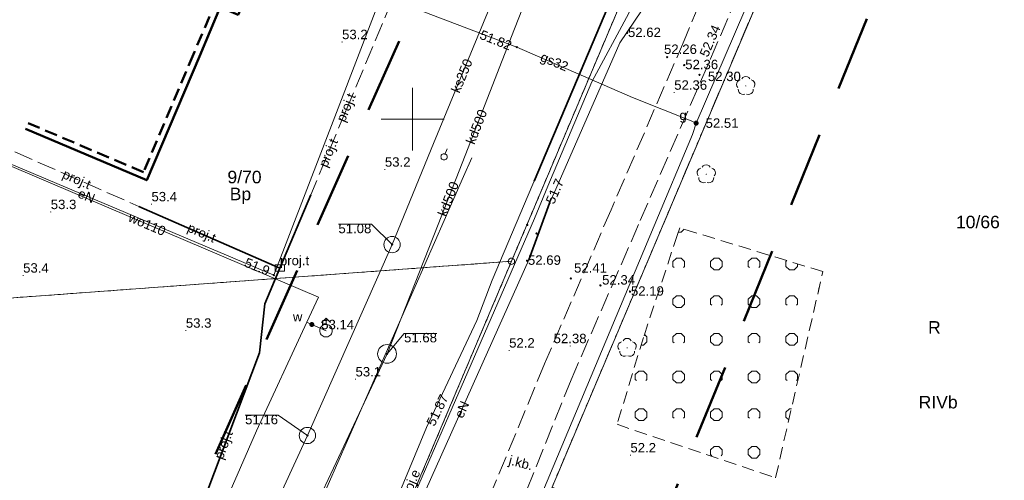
# Model space of a CAD drawing. Extents: x 5462052 to 5462554, y 5922477 to 5923179.
# Tile 37 of 42: x 5462219 to 5462297, y 5922971 to 5923008. Entities that reach past the tile are written whole.
import ezdxf
from ezdxf.enums import TextEntityAlignment as Align

# ---------------------------------------------------------------- set-up
doc = ezdxf.new("R2010")
doc.units = 0
doc.header["$PDMODE"] = 32
doc.header["$PDSIZE"] = 0.1
for name, pattern in [('PRZER1-1', [2, 1, -1]), ('PRZER2-1', [3, 2, -1]), ('PRZER3-1', [4, 3, -1]), ('PRZER3-2', [5, 3, -2])]:
    doc.linetypes.add(name, pattern=pattern)
doc.layers.get('0').update_dxf_attribs({"linetype": 'CONTINUOUS', "lineweight": 13})
doc.layers.add('!pomiar wys', color=7, linetype='CONTINUOUS')
for name, color, linetype, lineweight in [('EGDE', 7, 'CONTINUOUS', 18), ('EGDE_O', 7, 'CONTINUOUS', 18), ('EGPG', 7, 'CONTINUOUS', 18), ('GUPPRZ', 7, 'CONTINUOUS', 18), ('GUPPRZ_O', 7, 'CONTINUOUS', 18), ('OTBB', 7, 'CONTINUOUS', 50), ('OTKJ', 7, 'PRZER3-1', 18), ('OTKJ_O', 7, 'PRZER3-1', 18), ('OTRN', 7, 'CONTINUOUS', 13), ('OTRN_O', 7, 'CONTINUOUS', 13), ('OTRS', 7, 'CONTINUOUS', 13), ('OTRS_O', 7, 'CONTINUOUS', 13), ('OTZK', 7, 'PRZER2-1', 18), ('SULO', 7, 'CONTINUOUS', 35), ('SUPK', 7, 'CONTINUOUS', 18), ('SUPK_O', 7, 'CONTINUOUS', 18), ('SUPP', 7, 'PRZER1-1', 18), ('zakres', 5, 'PRZER3-2', 50)]:
    doc.layers.add(name, color=color, linetype=linetype, lineweight=lineweight)
for name, color, linetype, lineweight, true_color in [('EGKK', 7, 'PRZER3-1', 18, 0x24bc24), ('EGKK_O', 7, 'PRZER3-1', 18, 0x24bc24), ('EGUG', 7, 'PRZER1-1', 18, 0x008000), ('EGUG_O', 7, 'PRZER1-1', 18, 0x008000), ('OTZL', 7, 'CONTINUOUS', 18, 0x008000), ('SUEP', 1, 'CONTINUOUS', 18, 0xff0000), ('SUEP_O', 1, 'CONTINUOUS', 18, 0xff0000), ('SUGP', 7, 'CONTINUOUS', 18, 0xbfbf00), ('SUGP_O', 7, 'CONTINUOUS', 18, 0xbfbf00), ('SUGW', 7, 'CONTINUOUS', 18, 0xbfbf00), ('SUGW_O', 7, 'CONTINUOUS', 18, 0xbfbf00), ('SUKP', 7, 'CONTINUOUS', 18, 0x803300), ('SUKP_O', 7, 'CONTINUOUS', 18, 0x803300), ('SUTP', 7, 'CONTINUOUS', 18, 0xff9100), ('SUTP_O', 7, 'CONTINUOUS', 18, 0xff9100), ('SUWH', 5, 'CONTINUOUS', 18, 0x0000ff), ('SUWP', 5, 'CONTINUOUS', 18, 0x0000ff), ('SUWP_O', 5, 'CONTINUOUS', 18, 0x0000ff), ('SUWW', 5, 'CONTINUOUS', 18, 0x0000ff), ('SUWW_O', 5, 'CONTINUOUS', 18, 0x0000ff)]:
    doc.layers.add(name, color=color, linetype=linetype, lineweight=lineweight, true_color=true_color)
doc.styles.add('GEO-INFO', font='arial.ttf')
pattern_1 = [(0, (5460000, 5920000), (3, 3), [0.3827, -5.6173]), (0, (5460000, 5920000.924), (3, 3), [0.3827, -5.6173]), (90, (5459999.7294, 5920000.2706), (-3, 3), [0.3827, -5.6173]), (90, (5460000.6533, 5920000.2706), (-3, 3), [0.3827, -5.6173]), (45, (5460000.3827, 5920000), (-3, 3), [0.3826834, -3.8599573]), (45, (5459999.7294, 5920000.6533), (-3, 3), [0.3826834, -3.8599573]), (135, (5460000, 5920000), (-3, -3), [0.3826834, -3.8599573]), (135, (5460000.6533, 5920000.6533), (-3, -3), [0.3826834, -3.8599573]), (0, (5460003, 5920000.924), (3, 3), [0.3827, -5.6173]), (90, (5460002.7294, 5920000.2706), (-3, 3), [0.3827, -5.6173]), (90, (5460003.6533, 5920000.2706), (-3, 3), [0.3827, -5.6173]), (45, (5460003.567, 5920000.1836), (-3, 3), [0.123359, -4.1192816]), (45, (5460002.7294, 5920000.6533), (-3, 3), [0.3826834, -3.8599573]), (135, (5460002.817, 5920000.1836), (-3, -3), [0.123359, -4.1192816]), (135, (5460003.6533, 5920000.6533), (-3, -3), [0.3826834, -3.8599573])]

# ---------------------------------------------------------------- blocks, each defined once
blk = doc.blocks.new('EPPGS')
at = {"color": 0}
blk.add_lwpolyline([(0, 0.5), (0.154508, 0.475528), (0.293893, 0.404508), (0.404508, 0.293893), (0.475528, 0.154508), (0.5, 0), (0.475528, -0.154508), (0.404508, -0.293893), (0.293893, -0.404508), (0.154508, -0.475528), (0, -0.5), (-0.154508, -0.475528), (-0.293893, -0.404508), (-0.404508, -0.293893), (-0.475528, -0.154508), (-0.5, 0), (-0.475528, 0.154508), (-0.404508, 0.293893), (-0.293893, 0.404508), (-0.154508, 0.475528)], close=True, dxfattribs=at)
blk = doc.blocks.new('POINT')
at = {"color": 0}
blk.add_point((0, 0), dxfattribs=at)
blk = doc.blocks.new('SPDLP')
blk.add_hatch(color=0).paths.add_polyline_path([(0, -0.09), (0.027812, -0.085595), (0.052901, -0.072812), (0.072812, -0.052901), (0.085595, -0.027812), (0.09, 0), (0.085595, 0.027812), (0.072812, 0.052901), (0.052901, 0.072812), (0.027812, 0.085595), (0, 0.09), (-0.027812, 0.085595), (-0.052901, 0.072812), (-0.072812, 0.052901), (-0.085595, 0.027812), (-0.09, 0), (-0.085595, -0.027812), (-0.072812, -0.052901), (-0.052901, -0.072812), (-0.027812, -0.085595)])
at = {"color": 0}
for points in [[(-1.271938, -0.268652), (-1.40916, -0.048001), (-1.462858, 0.20623), (-1.426585, 0.463525), (-1.304695, 0.693003), (-1.11182, 0.867117), (-0.871109, 0.964971)], [(-0.648554, 1.126667), (-0.481106, 1.325358), (-0.255912, 1.454989), (0, 1.5), (0.255912, 1.454989), (0.481106, 1.325358), (0.648554, 1.126667)], [(0.871109, 0.964971), (1.11182, 0.867117), (1.304695, 0.693003), (1.426585, 0.463525), (1.462858, 0.20623), (1.40916, -0.048001), (1.271938, -0.268652)], [(-0.137547, -1.292703), (-0.389802, -1.355024), (-0.648184, -1.327532), (-0.881678, -1.213525), (-1.062258, -1.026689), (-1.168249, -0.78945), (-1.186929, -0.530282)], [(1.186929, -0.530282), (1.168249, -0.78945), (1.062258, -1.026689), (0.881678, -1.213525), (0.648184, -1.327532), (0.389802, -1.355024), (0.137547, -1.292703)]]:
    blk.add_lwpolyline(points, dxfattribs=at)
blk = doc.blocks.new('KOLO')
blk.add_hatch(color=0).paths.add_polyline_path([(-0.5, 0), (-0.482963, -0.12941), (-0.433013, -0.25), (-0.353553, -0.353553), (-0.25, -0.433013), (-0.12941, -0.482963), (0, -0.5), (0.12941, -0.482963), (0.25, -0.433013), (0.353553, -0.353553), (0.433013, -0.25), (0.482963, -0.12941), (0.5, 0), (0.482963, 0.12941), (0.433013, 0.25), (0.353553, 0.353553), (0.25, 0.433013), (0.12941, 0.482963), (0, 0.5), (-0.12941, 0.482963), (-0.25, 0.433013), (-0.353553, 0.353553), (-0.433013, 0.25), (-0.482963, 0.12941)])
blk = doc.blocks.new('OKRAG_PELNY')
at = {"color": 0}
blk.add_lwpolyline([(0, 0.5), (0.12941, 0.482963), (0.25, 0.433013), (0.353553, 0.353553), (0.433013, 0.25), (0.482963, 0.12941), (0.5, 0), (0.482963, -0.12941), (0.433013, -0.25), (0.353553, -0.353553), (0.25, -0.433013), (0.12941, -0.482963), (0, -0.5), (-0.12941, -0.482963), (-0.25, -0.433013), (-0.353553, -0.353553), (-0.433013, -0.25), (-0.482963, -0.12941), (-0.5, 0), (-0.482963, 0.12941), (-0.433013, 0.25), (-0.353553, 0.353553), (-0.25, 0.433013), (-0.12941, 0.482963)], close=True, dxfattribs=at)
blk = doc.blocks.new('PROSTOKAT1_5-1_PELNY')
at = {"color": 0}
blk.add_lwpolyline([(0.75, -0.5), (-0.75, -0.5), (-0.75, 0.5), (0.75, 0.5)], close=True, dxfattribs=at)
blk = doc.blocks.new('SUUS02')
at = {"color": 0}
for points in [[(-0.707107, 1.292893), (0, 2), (0.707107, 1.292893)], [(0, 1), (0, 2)]]:
    blk.add_lwpolyline(points, dxfattribs=at)
blk.add_lwpolyline([(0, 1), (0.173648, 0.984808), (0.34202, 0.939693), (0.5, 0.866025), (0.642788, 0.766044), (0.766044, 0.642788), (0.866025, 0.5), (0.939693, 0.34202), (0.984808, 0.173648), (1, 0), (0.984808, -0.173648), (0.939693, -0.34202), (0.866025, -0.5), (0.75575, -0.654861), (0.618159, -0.786053), (0.458227, -0.888835), (0.281733, -0.959493), (0.095056, -0.995472), (-0.095056, -0.995472), (-0.281733, -0.959493), (-0.458227, -0.888835), (-0.618159, -0.786053), (-0.75575, -0.654861), (-0.866025, -0.5), (-0.945001, -0.327068), (-0.989821, -0.142315), (-0.998867, 0.047582), (-0.971812, 0.235759), (-0.909632, 0.415415), (-0.814576, 0.580057), (-0.690079, 0.723734), (-0.540641, 0.841254), (-0.371662, 0.928368), (-0.189251, 0.981929)], close=True, dxfattribs=at)

msp = doc.modelspace()

# ---------------------------------------------------------------- hatches: boundary and pattern name
at = {"layer": 'OTZK', "linetype": 'Continuous'}
h = msp.add_hatch(dxfattribs=at)
h.set_pattern_fill('OTZK', color=256, scale=0.5, style=0)
h.set_pattern_definition(pattern_1)
h.paths.add_polyline_path([(5462271.27, 5922991.34), (5462268.38, 5922982.6), (5462266.28, 5922975.69), (5462278.9, 5922971.44), (5462282.67, 5922987.86)], flags=0)
h = msp.add_hatch(dxfattribs=at)
h.set_pattern_fill('OTZK', color=256, scale=0.5, style=0)
h.set_pattern_definition(pattern_1)
h.paths.add_polyline_path([(5462271.098, 5922990.819), (5462268.38, 5922982.6), (5462266.28, 5922975.69), (5462278.9, 5922971.44), (5462282.384, 5922986.615)], flags=0)

# ---------------------------------------------------------------- linework, layer by layer
at = {"linetype": 'Continuous', "flags": 128}
for points in [[(5462250, 5922997.5), (5462250, 5923002.5)], [(5462250, 5922997.5), (5462250, 5923002.5)], [(5462247.5, 5923000), (5462252.5, 5923000)], [(5462247.5, 5923000), (5462252.5, 5923000)]]:
    msp.add_lwpolyline(points, dxfattribs=at)
at = {"linetype": 'Continuous', "elevation": 100, "flags": 128}
msp.add_lwpolyline([(5462250, 5922997.5), (5462250, 5922998.676)], dxfattribs=at)
for p in [(5462267.073, 5923006.87, 52.62), (5462270.272, 5923004.94, 52.26), (5462271.633, 5923004.309, 52.36), (5462272.848, 5923003.527, 52.3), (5462259.126, 5922991.578), (5462259.865, 5922990.903), (5462259.109, 5922988.724, 52.69), (5462262.595, 5922987.314, 52.41), (5462264.952, 5922986.757, 52.34), (5462267.309, 5922986.263, 52.19)]:
    msp.add_point(p)
at = {"layer": 'EGDE', "linetype": 'Continuous', "elevation": 10.22}
for points in [[(5462336.802, 5923175.321), (5462314.2, 5923121.88), (5462308.89, 5923109.34), (5462306.37, 5923103.36), (5462278.25, 5923036.89), (5462276.56, 5923032.87), (5462260.451, 5922994.783)], [(5462260.451, 5922994.783), (5462276.56, 5923032.87), (5462258.31, 5923032.31), (5462258.81, 5923026.12), (5462250.83, 5923025.81), (5462247.64, 5923027.27), (5462247.23, 5923036.31), (5462278.25, 5923036.89), (5462306.37, 5923103.36), (5462301.76, 5923105.31), (5462304.29, 5923111.29), (5462308.89, 5923109.34), (5462314.2, 5923121.88), (5462270.192, 5923118.796)], [(5462269.821, 5922991.294), (5462286.56, 5923030.86)], [(5462328.083, 5923013.435), (5462286.56, 5923030.86), (5462269.821, 5922991.294)], [(5462260.451, 5922994.783), (5462257.87, 5922988.68), (5462236.33, 5922937.77), (5462226.35, 5922914.18), (5462222.41, 5922904.86), (5462218.2, 5922904.02), (5462198.69, 5922860.52), (5462195.01, 5922852.31), (5462186.42, 5922833.17), (5462106.7, 5922652.95), (5462122.31, 5922642.45), (5462125.42, 5922649.82), (5462149.64, 5922707.11), (5462153.14, 5922715.39), (5462179.54, 5922777.82), (5462231.34, 5922900.3), (5462234.45, 5922907.67), (5462261.1, 5922970.68), (5462269.821, 5922991.294)], [(5462257.87, 5922988.68), (5462260.451, 5922994.783)], [(5462269.821, 5922991.294), (5462261.1, 5922970.68), (5462298.81, 5922954.74), (5462302.31, 5922963.03), (5462306.92, 5922961.08), (5462312.916, 5922975.245)], [(5462236.33, 5922937.77), (5462257.87, 5922988.68), (5462212.766, 5922985.371)], [(5462212.766, 5922985.371), (5462257.87, 5922988.68)]]:
    msp.add_lwpolyline(points, dxfattribs=at)
at = {"layer": 'EGKK', "linetype": 'PRZER3-1', "ltscale": 0.5, "elevation": 10.06}
for points in [[(5462327.317, 5923011.567), (5462285.331, 5923027.963), (5462269.82, 5922991.295)], [(5462269.82, 5922991.295), (5462261.1, 5922970.68), (5462234.45, 5922907.67), (5462231.34, 5922900.3), (5462215.465, 5922862.769), (5462256.427, 5922844.637), (5462258.134, 5922842.003)]]:
    msp.add_lwpolyline(points, dxfattribs=at)
at = {"layer": 'EGUG', "linetype": 'PRZER1-1', "ltscale": 0.5, "elevation": 10.08}
for points in [[(5462336.803, 5923175.321), (5462314.2, 5923121.88), (5462308.89, 5923109.34), (5462306.37, 5923103.36), (5462278.25, 5923036.89), (5462276.56, 5923032.87), (5462260.451, 5922994.783)], [(5462269.82, 5922991.295), (5462285.331, 5923027.963), (5462286.56, 5923030.86), (5462321.898, 5923114.423), (5462347.146, 5923174.118)], [(5462260.451, 5922994.783), (5462276.56, 5923032.87), (5462258.31, 5923032.31), (5462258.81, 5923026.12), (5462250.83, 5923025.81), (5462247.64, 5923027.27), (5462247.23, 5923036.31), (5462278.25, 5923036.89), (5462306.37, 5923103.36), (5462301.76, 5923105.31), (5462304.29, 5923111.29), (5462308.89, 5923109.34), (5462314.2, 5923121.88), (5462270.192, 5923118.796)], [(5462327.317, 5923011.567), (5462285.331, 5923027.963), (5462269.82, 5922991.295)], [(5462260.451, 5922994.783), (5462257.87, 5922988.68), (5462236.33, 5922937.77), (5462226.35, 5922914.18), (5462222.41, 5922904.86), (5462218.2, 5922904.02), (5462198.69, 5922860.52), (5462195.01, 5922852.31), (5462186.42, 5922833.17), (5462158.1, 5922769.16), (5462106.7, 5922652.95), (5462067.71, 5922671.375)], [(5462257.87, 5922988.68), (5462260.451, 5922994.783)], [(5462179.54, 5922777.82), (5462215.465, 5922862.769), (5462231.34, 5922900.3), (5462234.45, 5922907.67), (5462261.1, 5922970.68), (5462269.82, 5922991.295)], [(5462269.82, 5922991.295), (5462261.1, 5922970.68), (5462234.45, 5922907.67), (5462231.34, 5922900.3), (5462215.465, 5922862.769), (5462256.427, 5922844.637), (5462258.134, 5922842.003)], [(5462160.491, 5922872.214), (5462167.46, 5922875.04), (5462169.35, 5922875.81), (5462169.72, 5922874.89), (5462172.05, 5922872.48), (5462198.69, 5922860.52), (5462218.2, 5922904.02), (5462222.41, 5922904.86), (5462226.35, 5922914.18), (5462236.33, 5922937.77), (5462257.87, 5922988.68), (5462212.766, 5922985.371)], [(5462212.766, 5922985.371), (5462257.87, 5922988.68)]]:
    msp.add_lwpolyline(points, dxfattribs=at)
at = {"layer": 'GUPPRZ_O', "linetype": 'Continuous', "elevation": 10.8, "flags": 128}
for points in [[(5462244.09, 5922991.628), (5462246.711, 5922991.628), (5462248.36, 5922990.01)], [(5462244.09, 5922991.628), (5462246.711, 5922991.628)], [(5462251.937, 5922982.932), (5462249.316, 5922982.932), (5462247.96, 5922981.3)], [(5462249.316, 5922982.932), (5462251.937, 5922982.932)], [(5462236.658, 5922976.407), (5462239.278, 5922976.407), (5462241.62, 5922974.8)], [(5462236.658, 5922976.407), (5462239.278, 5922976.407)]]:
    msp.add_lwpolyline(points, dxfattribs=at)
at = {"layer": 'OTBB', "linetype": 'PRZER2-1', "ltscale": 0.5, "elevation": 10.18}
for points in [[(5462230.581, 5923031.395), (5462241.684, 5923026.695), (5462235.555, 5923012.247), (5462236.974, 5923011.638), (5462235.836, 5923008.974), (5462234.415, 5923009.575), (5462232.548, 5923005.175)], [(5462232.548, 5923005.175), (5462228.565, 5922995.786), (5462219.379, 5922999.686)]]:
    msp.add_lwpolyline(points, dxfattribs=at)
at = {"layer": 'OTBB', "linetype": 'Continuous', "elevation": 10.18}
for points in [[(5462230.787, 5923031.85), (5462242.34, 5923026.96), (5462236.21, 5923012.51), (5462237.63, 5923011.9), (5462236.1, 5923008.32), (5462234.68, 5923008.92), (5462233.017, 5923005)], [(5462233.017, 5923005), (5462228.83, 5922995.13), (5462219.169, 5922999.232)]]:
    msp.add_lwpolyline(points, dxfattribs=at)
at = {"layer": 'OTKJ', "linetype": 'PRZER3-1', "ltscale": 0.5, "elevation": 10.18}
for points in [[(5462342.572, 5923174.65), (5462334.417, 5923155.162), (5462305.025, 5923085.019), (5462293.03, 5923055.981), (5462291.443, 5923053.005), (5462288.52, 5923050.232), (5462282.021, 5923031.312), (5462271.624, 5923006.271), (5462265.804, 5922992.79)], [(5462268.131, 5922991.923), (5462273.716, 5923004.799), (5462284.866, 5923030.812), (5462289.93, 5923043.149), (5462295.8, 5923054.579), (5462307.372, 5923084.065), (5462336.769, 5923154.068), (5462345.197, 5923174.344)], [(5462265.804, 5922992.79), (5462260.497, 5922980.498), (5462249.11, 5922952.93)], [(5462251.61, 5922951.91), (5462262.624, 5922979.228), (5462268.131, 5922991.923)]]:
    msp.add_lwpolyline(points, dxfattribs=at)
at = {"layer": 'OTZK', "linetype": 'PRZER2-1', "ltscale": 0.5, "elevation": 10.1}
for points in [[(5462268.38, 5922982.6), (5462266.28, 5922975.69), (5462278.9, 5922971.44), (5462282.67, 5922987.86), (5462271.27, 5922991.34), (5462271.098, 5922990.819)], [(5462271.098, 5922990.819), (5462268.38, 5922982.6), (5462266.28, 5922975.69), (5462278.9, 5922971.44), (5462282.384, 5922986.615)]]:
    msp.add_lwpolyline(points, dxfattribs=at)
at = {"layer": 'SUEP', "linetype": 'Continuous', "elevation": 10.14}
for points in [[(5462261.397, 5922994.431), (5462266.5, 5923006.08), (5462269.39, 5923010.39), (5462270.23, 5923013.73), (5462272.02, 5923019.81), (5462276.26, 5923027.95), (5462277.76, 5923031.88), (5462275.86, 5923034.17), (5462268.46, 5923033.88), (5462267.47, 5923034.39), (5462256.93, 5923033.81), (5462256.96, 5923031.14), (5462254.56, 5923030.88), (5462254.106, 5923030.831)], [(5462270.668, 5923033.332), (5462275.6, 5923033.44), (5462272.96, 5923026.46), (5462256.33, 5922987.17), (5462255.1, 5922983.97), (5462251.11, 5922975.43), (5462239.81, 5922948.22), (5462238.31, 5922942.59), (5462238.12, 5922940.76), (5462234.97, 5922934.48), (5462229.42, 5922922.41), (5462222.08, 5922906.11), (5462219.74, 5922902.1), (5462219.02, 5922901.41)], [(5462270.668, 5923033.332), (5462275.6, 5923033.44), (5462272.96, 5923026.46), (5462256.33, 5922987.17), (5462255.1, 5922983.97), (5462251.11, 5922975.43), (5462239.81, 5922948.22), (5462238.31, 5922942.59), (5462238.12, 5922940.76), (5462234.97, 5922934.48), (5462229.42, 5922922.41), (5462222.08, 5922906.11), (5462219.74, 5922902.1), (5462219.41, 5922901.26)], [(5462251.27, 5923030.98), (5462250.76, 5923031.71), (5462251.26, 5923033.04), (5462253.52, 5923032.95), (5462265.52, 5923033.22), (5462275.6, 5923033.44), (5462272.96, 5923026.46), (5462259.675, 5922995.073)], [(5462251.27, 5923030.98), (5462250.76, 5923031.71), (5462251.26, 5923033.04), (5462253.52, 5923032.95), (5462265.52, 5923033.22), (5462275.6, 5923033.44), (5462272.96, 5923026.46), (5462259.675, 5922995.073)], [(5462260.778, 5922994.662), (5462264.26, 5923002.97), (5462267.23, 5923008.44), (5462269.33, 5923012.82), (5462269.56, 5923015.13), (5462275.05, 5923028.38), (5462277.56, 5923032.5), (5462276.74, 5923033.39), (5462265.64, 5923033), (5462258.2, 5923032.8), (5462257.74, 5923032.68), (5462257.79, 5923031.31), (5462254.129, 5923031.12)], [(5462254.129, 5923031.12), (5462257.79, 5923031.31), (5462257.74, 5923032.68), (5462258.2, 5923032.8), (5462265.64, 5923033), (5462276.74, 5923033.39), (5462277.56, 5923032.5), (5462275.05, 5923028.38), (5462269.56, 5923015.13), (5462269.33, 5923012.82), (5462267.23, 5923008.44), (5462264.26, 5923002.97), (5462260.778, 5922994.662)], [(5462260.778, 5922994.662), (5462264.26, 5923002.97), (5462267.23, 5923008.44), (5462269.33, 5923012.82), (5462269.56, 5923015.13), (5462275.05, 5923028.38), (5462277.56, 5923032.5), (5462276.74, 5923033.39), (5462265.64, 5923033), (5462258.2, 5923032.8), (5462257.74, 5923032.68), (5462257.79, 5923031.31), (5462254.129, 5923031.12)], [(5462238.13, 5923011.81), (5462238.63, 5923012.13), (5462247.02, 5923008.55), (5462244.067, 5923000.885)], [(5462244.067, 5923000.885), (5462238.94, 5922987.58), (5462217.896, 5922996.476)], [(5462218.71, 5922903.58), (5462217.79, 5922905.875), (5462220.953, 5922920.071), (5462254.047, 5922995.43), (5462254.711, 5922996.921)], [(5462172.97, 5922861.57), (5462184.4, 5922855.71), (5462186.33, 5922851), (5462186.62, 5922850.83), (5462189.4, 5922849.94), (5462189.99, 5922850.49), (5462193.736, 5922848.74), (5462194.02, 5922848.55), (5462194.42, 5922848.96), (5462195.49, 5922851.44), (5462197.88, 5922856.94), (5462205.23, 5922873.87), (5462211.79, 5922889.22), (5462217.07, 5922901.32), (5462218.37, 5922903.28), (5462223.03, 5922904.13), (5462231.75, 5922927.96), (5462234.56, 5922933.56), (5462238.44, 5922941.49), (5462247.57, 5922964.17), (5462259.7, 5922992.09), (5462260.778, 5922994.662)], [(5462260.778, 5922994.662), (5462259.7, 5922992.09), (5462247.57, 5922964.17), (5462238.44, 5922941.49), (5462234.56, 5922933.56), (5462231.75, 5922927.96), (5462223.03, 5922904.13), (5462218.37, 5922903.28), (5462217.07, 5922901.32), (5462211.79, 5922889.22), (5462205.23, 5922873.87), (5462197.88, 5922856.94), (5462195.49, 5922851.44), (5462194.42, 5922848.96), (5462185.85, 5922830.19)], [(5462185.85, 5922830.19), (5462194.42, 5922848.96), (5462195.49, 5922851.44), (5462197.88, 5922856.94), (5462205.23, 5922873.87), (5462211.79, 5922889.22), (5462217.07, 5922901.32), (5462218.37, 5922903.28), (5462223.03, 5922904.13), (5462231.75, 5922927.96), (5462234.56, 5922933.56), (5462238.44, 5922941.49), (5462247.57, 5922964.17), (5462259.7, 5922992.09), (5462260.778, 5922994.662)], [(5462231.26, 5922922.89), (5462234.92, 5922931.32), (5462240.35, 5922944.24), (5462246.03, 5922958.81), (5462248.59, 5922964.94), (5462259.24, 5922988.8), (5462260.91, 5922993.32), (5462261.397, 5922994.431)]]:
    msp.add_lwpolyline(points, dxfattribs=at)
at = {"layer": 'SUGP', "linetype": 'Continuous', "elevation": 10.14}
for points in [[(5462321.67, 5923116.31), (5462321.04, 5923114.63), (5462320.69, 5923113.86), (5462320.08, 5923112.34), (5462308.77, 5923085.116), (5462298.47, 5923060.28), (5462284.2, 5923026.71), (5462272.58, 5922999.688), (5462272.3, 5922998.78), (5462269.247, 5922991.508)], [(5462272.58, 5922999.688), (5462272.181, 5922999.857), (5462267.521, 5923001.741), (5462258.288, 5923005.734), (5462246.138, 5923010.398), (5462240.873, 5923013.01), (5462238.556, 5923014.557), (5462238.126, 5923014.716)], [(5462269.247, 5922991.508), (5462260.36, 5922970.34), (5462247.25, 5922939.11), (5462239.03, 5922919.77), (5462234.14, 5922908.87), (5462225.03, 5922887.08), (5462223.48, 5922883.55), (5462222.19, 5922880.32), (5462217.68, 5922869.85), (5462212.865, 5922858.489)]]:
    msp.add_lwpolyline(points, dxfattribs=at)
at = {"layer": 'SUKP', "linetype": 'Continuous', "elevation": 10.14}
for points in [[(5462254.178, 5922997.12), (5462258.12, 5923007.2), (5462262.12, 5923017.43), (5462259.51, 5923018.52), (5462252.83, 5923021.31), (5462246.41, 5923023.98), (5462245.05, 5923025.04)], [(5462251.673, 5922998.053), (5462259.44, 5923016.91), (5462246.68, 5923022.24)], [(5462192.86, 5922858.6), (5462199.33, 5922874.4), (5462206.77, 5922891.83), (5462213.21, 5922907.17), (5462220.29, 5922924.86), (5462224.99, 5922936.77), (5462233.55, 5922957.27), (5462241.62, 5922974.8), (5462248.36, 5922990.01), (5462251.673, 5922998.053)], [(5462247.96, 5922981.3), (5462252.02, 5922991.6), (5462254.178, 5922997.12)], [(5462247.96, 5922981.3), (5462243.69, 5922972.19), (5462242.39, 5922969.43), (5462237.77, 5922959.63), (5462233.49, 5922950.53), (5462232.51, 5922948.46), (5462231.71, 5922946.78), (5462230.69, 5922944.28), (5462228.4, 5922938.65), (5462225.62, 5922931.84), (5462221.46, 5922921.65), (5462221.33, 5922921.33), (5462216.37, 5922909.2), (5462212.16, 5922898.91), (5462209.53, 5922892.67), (5462208.16, 5922889.42), (5462205.65, 5922883.44), (5462202.98, 5922877.12), (5462200.35, 5922870.88), (5462196.45, 5922861.62), (5462194.06, 5922855.94)]]:
    msp.add_lwpolyline(points, dxfattribs=at)
at = {"layer": 'SULO', "linetype": 'Continuous', "elevation": 10.12}
for points in [[(5462259.675, 5922995.073), (5462272.96, 5923026.46)], [(5462259.675, 5922995.073), (5462272.96, 5923026.46)], [(5462241.88, 5922993.98), (5462239.43, 5922988.14), (5462238.24, 5922985.28), (5462237.8, 5922981.39), (5462232.99, 5922968.63), (5462235.28, 5922967.11), (5462227.26, 5922947.69), (5462221.85, 5922946.81), (5462211.97, 5922928.71)], [(5462228.19, 5922993.05), (5462239.43, 5922988.14)], [(5462259.24, 5922988.8), (5462260.91, 5922993.32)]]:
    msp.add_lwpolyline(points, dxfattribs=at)
at = {"layer": 'SUPK', "linetype": 'Continuous', "elevation": 10.14}
for points in [[(5462248.36, 5922990.66, 1), (5462248.36, 5922989.36, 1)], [(5462247.96, 5922982.05, 1), (5462247.96, 5922980.55, 1)], [(5462241.62, 5922975.45, 1), (5462241.62, 5922974.15, 1)]]:
    msp.add_lwpolyline(points, format="xyb", close=True, dxfattribs=at)
at = {"layer": 'SUPP', "linetype": 'PRZER1-1', "ltscale": 0.5, "elevation": 10.16}
msp.add_lwpolyline([(5462252.754, 5922997.65), (5462252.5, 5922997)], dxfattribs=at)
at = {"layer": 'SUTP', "linetype": 'PRZER3-1', "ltscale": 0.5, "elevation": 10.14}
for points in [[(5462237.28, 5923014.42), (5462248.37, 5923009.47), (5462244.678, 5923000.658)], [(5462244.678, 5923000.658), (5462241.88, 5922993.98)], [(5462218.317, 5922997.388), (5462228.19, 5922993.05)], [(5462241.88, 5922993.98), (5462239.43, 5922988.14), (5462238.24, 5922985.28), (5462237.8, 5922981.39), (5462232.99, 5922968.63), (5462235.28, 5922967.11), (5462227.26, 5922947.69), (5462221.85, 5922946.81), (5462211.97, 5922928.71)], [(5462239.43, 5922988.14), (5462228.19, 5922993.05)]]:
    msp.add_lwpolyline(points, dxfattribs=at)
at = {"layer": 'SUWP', "linetype": 'Continuous', "elevation": 10.14}
for points in [[(5462230.56, 5922959.1), (5462237.56, 5922975.16), (5462241.58, 5922983.82), (5462242.51, 5922985.81), (5462215.199, 5922997.454)], [(5462241.58, 5922983.82), (5462241.97, 5922983.64), (5462243.1, 5922983.15)]]:
    msp.add_lwpolyline(points, dxfattribs=at)
at = {"layer": 'zakres', "ltscale": 2, "elevation": 10.04}
for points in [[(5462301.726, 5923125.01), (5462301.726, 5923125.01), (5462085.818, 5922639.236), (5462126.78, 5922621.56)], [(5462132.023, 5922631.89), (5462350.164, 5922528.87), (5462411.691, 5922509.55), (5462519.637, 5922508.803), (5462516.031, 5922540.795), (5462419.676, 5922542.975), (5462148.358, 5922668.943), (5462333.731, 5923125.01)]]:
    msp.add_lwpolyline(points, dxfattribs=at)

# ---------------------------------------------------------------- block references
at = {"layer": 'EGPG', "xscale": 0.5, "yscale": 0.5}
msp.add_blockref('EPPGS', (5462257.87, 5922988.68, 10.24), dxfattribs=at)
at = {"layer": 'GUPPRZ'}
for p in [(5462258.288, 5923005.734, 10.16), (5462272.58, 5922999.688, 10.16), (5462260.91, 5922993.32, 10.16), (5462248.36, 5922990.01, 10.16), (5462238.94, 5922987.58, 10.16), (5462241.97, 5922983.64, 10.16), (5462247.96, 5922981.3, 10.16), (5462241.62, 5922974.8, 10.16)]:
    msp.add_blockref('POINT', p, dxfattribs=at)
at = {"layer": 'OTRN', "xscale": 0.09, "yscale": 0.09}
for p in [(5462244.38, 5923006.15, 10.08), (5462247.79, 5922995.99, 10.08), (5462221.18, 5922992.61, 10.08), (5462229.2, 5922993.23, 10.08), (5462218.98, 5922987.55, 10.08), (5462231.94, 5922983.16, 10.08), (5462257.686, 5922981.579, 10.08), (5462245.45, 5922979.28, 10.08), (5462267.344, 5922973.229, 10.08)]:
    msp.add_blockref('KOLO', p, dxfattribs=at)
at = {"layer": 'OTRS', "xscale": 0.09, "yscale": 0.09}
for p in [(5462273.716, 5923004.799, 10.08), (5462270.83, 5923002.12, 10.08), (5462262.54, 5922981.93, 10.08)]:
    msp.add_blockref('KOLO', p, dxfattribs=at)
at = {"layer": 'OTZL', "xscale": 0.5, "yscale": 0.5}
for p in [(5462276.53, 5923002.65, 10.12), (5462273.38, 5922995.61, 10.12), (5462267.081, 5922981.788, 10.12)]:
    msp.add_blockref('SPDLP', p, dxfattribs=at)
at = {"layer": 'SUGW', "xscale": 0.4, "yscale": 0.4}
msp.add_blockref('KOLO', (5462272.58, 5922999.688, 10.16), dxfattribs=at)
at = {"layer": 'SUPK', "xscale": 0.5, "yscale": 0.5}
msp.add_blockref('PROSTOKAT1_5-1_PELNY', (5462239.43, 5922988.14, 10.16), dxfattribs=at)
at = {"layer": 'SUPP', "xscale": 0.5, "yscale": 0.5}
msp.add_blockref('OKRAG_PELNY', (5462252.5, 5922997, 10.16), dxfattribs=at)
at = {"layer": 'SUWH', "xscale": 0.5, "yscale": 0.5}
msp.add_blockref('SUUS02', (5462243.1, 5922983.15, 10.16), dxfattribs=at)
at = {"layer": 'SUWW', "xscale": 0.4, "yscale": 0.4}
msp.add_blockref('KOLO', (5462241.97, 5922983.64, 10.16), dxfattribs=at)

# ---------------------------------------------------------------- texts
at = {"layer": '!pomiar wys', "style": 'GEO-INFO'}
for s, p in [('52.62', (5462267.148, 5923006.545)), ('52.26', (5462270.018, 5923005.199)), ('52.36', (5462271.708, 5923003.984)), ('52.30', (5462273.515, 5923003.036)), ('52.69', (5462259.184, 5922988.399)), ('52.41', (5462262.856, 5922987.779)), ('52.34', (5462265.09, 5922986.826)), ('52.19', (5462267.384, 5922985.938))]:
    msp.add_text(s, height=0.75, dxfattribs=at).set_placement(p)
at = {"layer": 'EGDE_O', "linetype": 'Continuous', "style": 'GEO-INFO'}
msp.add_text('9/70', height=1, dxfattribs=at).set_placement((5462236.609, 5922995.391, 10.8), align=Align.MIDDLE_CENTER)
msp.add_text('10/66', height=1, dxfattribs=at).set_placement((5462295.015, 5922991.828, 10.8), align=Align.MIDDLE)
at = {"layer": 'EGKK_O', "linetype": 'Continuous', "style": 'GEO-INFO'}
msp.add_text('RIVb', height=1, dxfattribs=at).set_placement((5462291.85, 5922977.478, 10.8), align=Align.MIDDLE)
at = {"layer": 'EGUG_O', "linetype": 'Continuous', "style": 'GEO-INFO'}
msp.add_text('Bp', height=1, dxfattribs=at).set_placement((5462236.288, 5922994.043, 10.8), align=Align.MIDDLE_CENTER)
msp.add_text('R', height=1, dxfattribs=at).set_placement((5462291.553, 5922983.411, 10.8), align=Align.MIDDLE)
at = {"layer": 'GUPPRZ_O', "linetype": 'Continuous', "style": 'GEO-INFO'}
for s, rotation, p in [('51.82', 338.32365, (5462255.406, 5923006.783, 10.8)), ('51.7', 66.34236, (5462260.91, 5922993.32, 10.8)), ('51.87', 64.12798, (5462251.399, 5922975.641, 10.8))]:
    msp.add_text(s, height=0.75, rotation=rotation, dxfattribs=at).set_placement(p, align=Align.MIDDLE_LEFT)
for s, p in [('52.51', (5462273.33, 5922999.688, 10.8)), ('53.14', (5462242.72, 5922983.64, 10.8))]:
    msp.add_text(s, height=0.75, dxfattribs=at).set_placement(p, align=Align.MIDDLE_LEFT)
for s, p in [('51.08', (5462246.711, 5922990.692)), ('51.16', (5462239.278, 5922975.472))]:
    msp.add_text(s, height=0.75, rotation=360, dxfattribs=at).set_placement(p, align=Align.BOTTOM_RIGHT)
msp.add_text('51.9', height=0.75, rotation=338.01837, dxfattribs=at).set_placement((5462238.566, 5922987.875, 10.8), align=Align.MIDDLE_RIGHT)
msp.add_text('51.68', height=0.75, rotation=360, dxfattribs=at).set_placement((5462249.316, 5922981.996), align=Align.BOTTOM_LEFT)
at = {"layer": 'OTKJ_O', "linetype": 'Continuous', "style": 'GEO-INFO'}
msp.add_text('j.kb.', height=0.75, rotation=345.37913, dxfattribs=at).set_placement((5462258.62, 5922972.627, 10.8), align=Align.MIDDLE_CENTER)
at = {"layer": 'OTRN_O', "linetype": 'Continuous', "style": 'GEO-INFO'}
msp.add_text('53.2', height=0.75, dxfattribs=at).set_placement((5462244.38, 5923006.15, 10.8), align=Align.BOTTOM_LEFT)
for s, p in [('53.2', (5462247.79, 5922995.99, 10.8)), ('53.4', (5462229.2, 5922993.23, 10.8)), ('53.3', (5462221.18, 5922992.61, 10.8)), ('53.4', (5462218.98, 5922987.55, 10.8)), ('53.3', (5462231.94, 5922983.16, 10.8)), ('52.2', (5462257.686, 5922981.579, 10.8)), ('53.1', (5462245.45, 5922979.28, 10.8)), ('52.2', (5462267.344, 5922973.229, 10.8))]:
    msp.add_text(s, height=0.75, rotation=360, dxfattribs=at).set_placement(p, align=Align.BOTTOM_LEFT)
at = {"layer": 'OTRS_O', "linetype": 'Continuous', "style": 'GEO-INFO'}
msp.add_text('52.34', height=0.75, rotation=66.79809, dxfattribs=at).set_placement((5462273.716, 5923004.799, 10.8), align=Align.BOTTOM_LEFT)
msp.add_text('52.36', height=0.75, dxfattribs=at).set_placement((5462270.83, 5923002.12, 10.8), align=Align.BOTTOM_LEFT)
msp.add_text('52.38', height=0.75, rotation=360, dxfattribs=at).set_placement((5462262.54, 5922981.93, 10.8), align=Align.BOTTOM_CENTER)
at = {"layer": 'SUEP_O', "linetype": 'Continuous', "style": 'GEO-INFO'}
msp.add_text('eN', height=0.75, rotation=337.08482, dxfattribs=at).set_placement((5462224.025, 5922993.885, 10.8), align=Align.MIDDLE)
for s, rotation, p in [('eN', 65.94623, (5462253.915, 5922976.87, 10.8)), ('proj.e', 67.07067, (5462249.776, 5922970.83, 10.8))]:
    msp.add_text(s, height=0.75, rotation=rotation, dxfattribs=at).set_placement(p, align=Align.MIDDLE_CENTER)
at = {"layer": 'SUGP_O', "linetype": 'Continuous', "style": 'GEO-INFO'}
msp.add_text('gs32', height=0.75, rotation=337.16834, dxfattribs=at).set_placement((5462261.251, 5923004.48, 10.8), align=Align.MIDDLE)
at = {"layer": 'SUGW_O', "linetype": 'Continuous', "style": 'GEO-INFO'}
msp.add_text('g', height=0.75, dxfattribs=at).set_placement((5462271.83, 5922999.938, 10.8), align=Align.RIGHT)
at = {"layer": 'SUKP_O', "linetype": 'Continuous', "style": 'GEO-INFO'}
for s, rotation, p in [('ks250', 67.61344, (5462253.9, 5923003.46, 10.8)), ('kd500', 68.64323, (5462255.07, 5922999.4, 10.8)), ('kd500', 68.64323, (5462252.823, 5922993.653, 10.8))]:
    msp.add_text(s, height=0.75, rotation=rotation, dxfattribs=at).set_placement(p, align=Align.MIDDLE)
at = {"layer": 'SUPK_O', "linetype": 'Continuous', "style": 'GEO-INFO'}
msp.add_text('proj.t', height=0.75, rotation=360, dxfattribs=at).set_placement((5462239.43, 5922988.14, 10.8), align=Align.BOTTOM_LEFT)
at = {"layer": 'SUTP_O', "linetype": 'Continuous', "style": 'GEO-INFO'}
for rotation, p in [(67.2673, (5462244.776, 5923000.893, 10.8)), (336.40272, (5462233.17, 5922990.875, 10.8)), (69.34559, (5462235.02, 5922974.016, 10.8))]:
    msp.add_text('proj.t', height=0.75, rotation=rotation, dxfattribs=at).set_placement(p, align=Align.MIDDLE)
for rotation, p in [(67.26729, (5462243.279, 5922997.319, 10.8)), (336.28039, (5462223.254, 5922995.219, 10.8))]:
    msp.add_text('proj.t', height=0.75, rotation=rotation, dxfattribs=at).set_placement(p, align=Align.MIDDLE_CENTER)
at = {"layer": 'SUWP_O', "linetype": 'Continuous', "style": 'GEO-INFO'}
msp.add_text('wo110', height=0.75, rotation=336.90933, dxfattribs=at).set_placement((5462228.854, 5922991.632, 10.8), align=Align.MIDDLE_CENTER)
at = {"layer": 'SUWW_O', "linetype": 'Continuous', "style": 'GEO-INFO'}
msp.add_text('w', height=0.75, dxfattribs=at).set_placement((5462241.22, 5922983.89, 10.8), align=Align.RIGHT)

doc.saveas('drawing.dxf')
